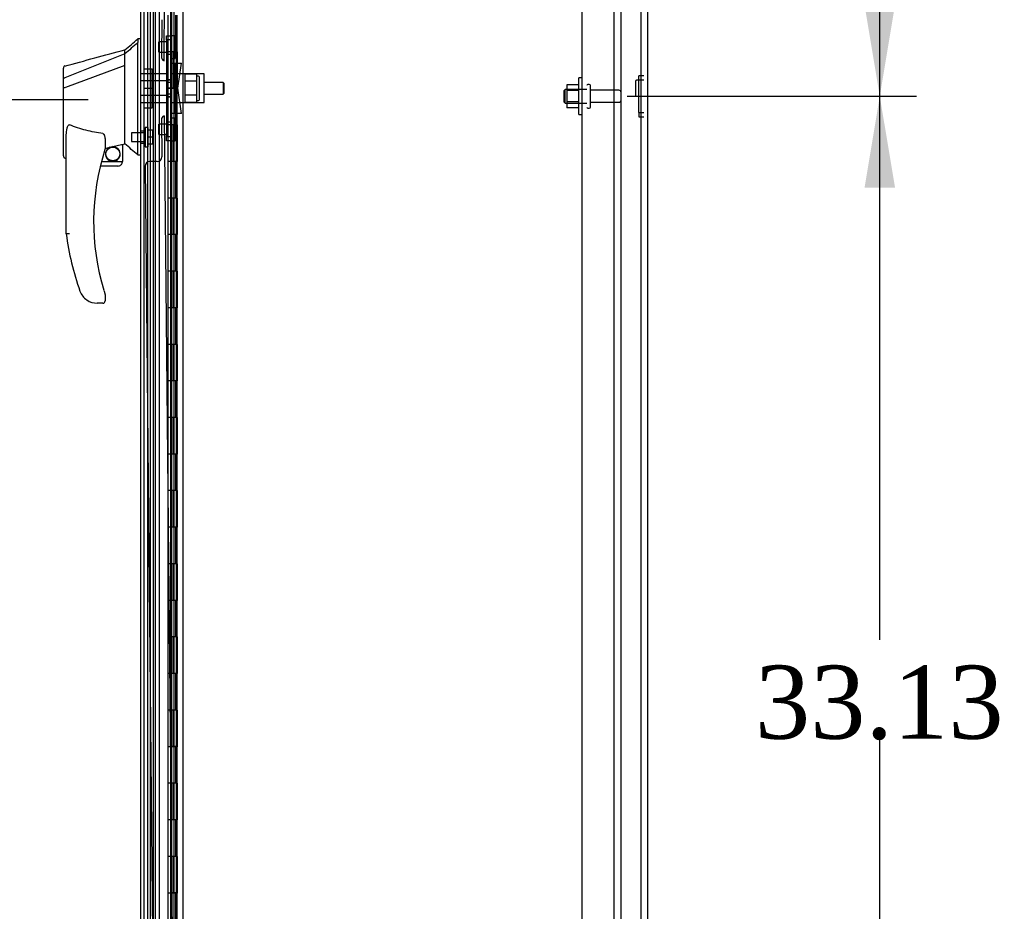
# Model space of a CAD drawing. Header units: inches. Extents: x 2 to 538, y -2 to 358.
# Tile 16 of 22: x 285 to 312, y 160 to 185. Entities that reach past the tile are written whole.
import ezdxf
from ezdxf.enums import TextEntityAlignment as Align
from ezdxf.lldxf.tags import DXFTag

# ---------------------------------------------------------------- set-up
doc = ezdxf.new("R2010")
doc.units = ezdxf.units.IN
doc.header["$MEASUREMENT"] = 0
for name, color, linetype in [('COM43135', 7, 'Continuous'), ('COM50799-5', 7, 'Continuous'), ('COM54578-68', 7, 'Continuous'), ('COM55702-64', 7, 'Continuous'), ('COM56694-5', 7, 'Continuous'), ('COM70838', 7, 'Continuous'), ('COM70839-4', 7, 'Continuous'), ('COM71159-5', 7, 'Continuous'), ('Default', 7, 'Continuous'), ('GSK11033', 7, 'Continuous'), ('HAN13066', 7, 'Continuous'), ('HAN13066_NUT', 7, 'Continuous'), ('HAN13066_SCREW', 7, 'Continuous'), ('HAN_NUT', 7, 'Continuous'), ('NTS166105', 7, 'Continuous'), ('NTS16640', 7, 'Continuous'), ('RVT19000', 7, 'Continuous'), ('SPC87323', 7, 'Continuous'), ('STD26094', 7, 'Continuous'), ('WAF25059', 7, 'Continuous')]:
    doc.layers.add(name, color=color, linetype=linetype)
doc.styles.add('SEACAD_Times_New_Roman', font='times.ttf')
tags = doc.linetypes.add('HIDDEN2', pattern=[0.1875, 0.125, -0.0625]).pattern_tags.tags
tags[6:7] = [DXFTag(74, 4), DXFTag(75, 0), DXFTag(340, '0'), DXFTag(46, 0.0), DXFTag(50, 0.0), DXFTag(44, 0.0), DXFTag(45, 0.0)]
tags[4:5] = [DXFTag(74, 4), DXFTag(75, 0), DXFTag(340, '0'), DXFTag(46, 0.0), DXFTag(50, 0.0), DXFTag(44, 0.0), DXFTag(45, 0.0)]
doc.dimstyles.new('HAMMOND_(STH_-_540x360)', dxfattribs={"dimtxt": 2, "dimasz": 2.5, "dimexe": 1, "dimexo": 1, "dimgap": 0.5, "dimtad": 0, "dimtih": 1, "dimtoh": 1, "dimzin": 0, "dimdsep": 46, "dimtxsty": 'SEACAD_Times_New_Roman', "dimblk1": '_SE_FILLED', "dimblk2": '_SE_FILLED', "dimsah": 1, "dimcen": 1, "dimadec": 0, "dimazin": 0, "dimtfac": 0.8, "dimtofl": 0, "dimtmove": 0, "dimatfit": 3, "dimfxl": 1, "dimtolj": 1, "dimtzin": 0, "dimarcsym": 0})

# ---------------------------------------------------------------- blocks, each defined once
blk = doc.blocks.new('SE2')
at = {"layer": 'COM43135', "color": 7, "linetype": 'HIDDEN2'}
for p, q in [((301.409, 148.691), (301.409, 216.441)), ((300.534, 148.816), (300.534, 216.316))]:
    blk.add_line(p, q, dxfattribs=at)
at = {"layer": 'COM50799-5', "color": 7, "linetype": 'HIDDEN2'}
for p, q in [((289.313, 216.66), (289.313, 149.878)), ((288.873, 149.054), (288.873, 216.513))]:
    blk.add_line(p, q, dxfattribs=at)
at = {"layer": 'COM54578-68', "color": 7, "linetype": 'HIDDEN2'}
for p, q in [((288.725, 216.783), (288.725, 148.783)), ((289.28, 215.783), (289.28, 148.783)), ((289.38, 148.783), (289.38, 215.783)), ((289.319, 183.783), (289.319, 184.782)), ((289.447, 183.783), (289.447, 184.782)), ((289.456, 184.783), (289.456, 183.783)), ((289.33, 182.783), (289.33, 183.783)), ((289.371, 182.783), (289.371, 183.783)), ((289.275, 182.784), (289.319, 182.784)), ((289.447, 182.784), (289.319, 182.784)), ((289.319, 181.783), (289.319, 182.782)), ((289.447, 182.782), (289.447, 182.783)), ((289.447, 181.783), (289.447, 182.782)), ((289.456, 182.783), (289.456, 181.783)), ((289.33, 180.783), (289.33, 181.783)), ((289.371, 180.783), (289.371, 181.783)), ((289.275, 180.784), (289.319, 180.784)), ((289.447, 180.784), (289.319, 180.784)), ((289.319, 179.783), (289.319, 180.782)), ((289.447, 180.782), (289.447, 180.783)), ((289.447, 179.783), (289.447, 180.782)), ((289.456, 180.783), (289.456, 179.783)), ((289.33, 178.783), (289.33, 179.783)), ((289.371, 178.783), (289.371, 179.783)), ((289.275, 178.784), (289.319, 178.784)), ((289.447, 178.784), (289.319, 178.784)), ((289.319, 177.783), (289.319, 178.782)), ((289.447, 178.782), (289.447, 178.783)), ((289.447, 177.783), (289.447, 178.782)), ((289.456, 178.783), (289.456, 177.783)), ((289.33, 176.783), (289.33, 177.783)), ((289.371, 176.783), (289.371, 177.783)), ((289.275, 176.784), (289.319, 176.784)), ((289.447, 176.784), (289.319, 176.784)), ((289.319, 175.783), (289.319, 176.782)), ((289.447, 176.782), (289.447, 176.783)), ((289.447, 175.783), (289.447, 176.782)), ((289.456, 176.783), (289.456, 175.783)), ((289.33, 174.783), (289.33, 175.783)), ((289.371, 174.783), (289.371, 175.783)), ((289.275, 174.784), (289.319, 174.784)), ((289.447, 174.784), (289.319, 174.784)), ((289.319, 173.783), (289.319, 174.782)), ((289.447, 174.782), (289.447, 174.783)), ((289.447, 173.783), (289.447, 174.782)), ((289.456, 174.783), (289.456, 173.783)), ((289.33, 172.783), (289.33, 173.783)), ((289.371, 172.783), (289.371, 173.783)), ((289.275, 172.784), (289.319, 172.784)), ((289.447, 172.784), (289.319, 172.784)), ((289.319, 171.783), (289.319, 172.782)), ((289.447, 172.782), (289.447, 172.783)), ((289.447, 171.783), (289.447, 172.782)), ((289.456, 172.783), (289.456, 171.783)), ((289.33, 170.783), (289.33, 171.783)), ((289.371, 170.783), (289.371, 171.783)), ((289.275, 170.784), (289.319, 170.784)), ((289.447, 170.784), (289.319, 170.784)), ((289.319, 169.783), (289.319, 170.782)), ((289.447, 170.782), (289.447, 170.783)), ((289.447, 169.783), (289.447, 170.782)), ((289.456, 170.783), (289.456, 169.783)), ((289.33, 168.783), (289.33, 169.783)), ((289.371, 168.783), (289.371, 169.783)), ((289.275, 168.784), (289.319, 168.784)), ((289.447, 168.784), (289.319, 168.784)), ((289.319, 167.783), (289.319, 168.782)), ((289.447, 168.782), (289.447, 168.783)), ((289.447, 167.783), (289.447, 168.782)), ((289.456, 168.783), (289.456, 167.783)), ((289.33, 166.783), (289.33, 167.783)), ((289.371, 166.783), (289.371, 167.783)), ((289.275, 166.784), (289.319, 166.784)), ((289.447, 166.784), (289.319, 166.784)), ((289.319, 165.783), (289.319, 166.782)), ((289.447, 166.782), (289.447, 166.783)), ((289.447, 165.783), (289.447, 166.782)), ((289.456, 166.783), (289.456, 165.783)), ((289.33, 164.783), (289.33, 165.783)), ((289.371, 164.783), (289.371, 165.783)), ((289.275, 164.784), (289.319, 164.784)), ((289.447, 164.784), (289.319, 164.784)), ((289.319, 163.783), (289.319, 164.782)), ((289.447, 164.782), (289.447, 164.783)), ((289.447, 163.783), (289.447, 164.782)), ((289.456, 164.783), (289.456, 163.783)), ((289.33, 162.783), (289.33, 163.783)), ((289.371, 162.783), (289.371, 163.783)), ((289.275, 162.784), (289.319, 162.784)), ((289.447, 162.784), (289.319, 162.784)), ((289.319, 161.783), (289.319, 162.782)), ((289.447, 162.782), (289.447, 162.783)), ((289.447, 161.783), (289.447, 162.782)), ((289.456, 162.783), (289.456, 161.783)), ((289.33, 160.783), (289.33, 161.783)), ((289.371, 160.783), (289.371, 161.783)), ((289.275, 160.784), (289.319, 160.784)), ((289.447, 160.784), (289.319, 160.784)), ((289.319, 159.783), (289.319, 160.782)), ((289.447, 160.782), (289.447, 160.783)), ((289.447, 159.783), (289.447, 160.782)), ((289.456, 160.783), (289.456, 159.783))]:
    blk.add_line(p, q, dxfattribs=at)
at = {"layer": 'COM54578-68', "color": 7, "linetype": 'Continuous'}
for p, q in [((289.213, 184.783), (289.213, 183.783)), ((289.416, 184.783), (289.416, 183.783)), ((289.213, 183.783), (289.213, 182.782)), ((289.416, 183.783), (289.213, 183.783)), ((289.416, 183.783), (289.213, 183.783)), ((289.46, 183.783), (289.416, 183.783)), ((289.447, 182.783), (289.447, 183.783)), ((289.456, 182.783), (289.456, 183.783)), ((289.46, 183.783), (289.46, 182.783)), ((289.416, 182.783), (289.213, 182.783)), ((289.213, 182.783), (289.213, 181.783)), ((289.447, 182.782), (289.213, 182.782)), ((289.416, 182.783), (289.416, 181.783)), ((289.46, 182.783), (289.416, 182.783)), ((289.213, 181.783), (289.213, 180.782)), ((289.416, 181.783), (289.213, 181.783)), ((289.416, 181.783), (289.213, 181.783)), ((289.46, 181.783), (289.416, 181.783)), ((289.447, 180.783), (289.447, 181.783)), ((289.456, 180.783), (289.456, 181.783)), ((289.46, 181.783), (289.46, 180.783)), ((289.416, 180.783), (289.213, 180.783)), ((289.213, 180.783), (289.213, 179.783)), ((289.447, 180.782), (289.213, 180.782)), ((289.416, 180.783), (289.416, 179.783)), ((289.46, 180.783), (289.416, 180.783)), ((289.213, 179.783), (289.213, 178.782)), ((289.416, 179.783), (289.213, 179.783)), ((289.416, 179.783), (289.213, 179.783)), ((289.46, 179.783), (289.416, 179.783)), ((289.447, 178.783), (289.447, 179.783)), ((289.456, 178.783), (289.456, 179.783)), ((289.46, 179.783), (289.46, 178.783)), ((289.416, 178.783), (289.213, 178.783)), ((289.213, 178.783), (289.213, 177.783)), ((289.447, 178.782), (289.213, 178.782)), ((289.416, 178.783), (289.416, 177.783)), ((289.46, 178.783), (289.416, 178.783)), ((289.213, 177.783), (289.213, 176.782)), ((289.416, 177.783), (289.213, 177.783)), ((289.416, 177.783), (289.213, 177.783)), ((289.46, 177.783), (289.416, 177.783)), ((289.447, 176.783), (289.447, 177.783)), ((289.456, 176.783), (289.456, 177.783)), ((289.46, 177.783), (289.46, 176.783)), ((289.416, 176.783), (289.213, 176.783)), ((289.213, 176.783), (289.213, 175.783)), ((289.447, 176.782), (289.213, 176.782)), ((289.416, 176.783), (289.416, 175.783)), ((289.46, 176.783), (289.416, 176.783)), ((289.213, 175.783), (289.213, 174.782)), ((289.416, 175.783), (289.213, 175.783)), ((289.416, 175.783), (289.213, 175.783)), ((289.46, 175.783), (289.416, 175.783)), ((289.447, 174.783), (289.447, 175.783)), ((289.456, 174.783), (289.456, 175.783)), ((289.46, 175.783), (289.46, 174.783)), ((289.416, 174.783), (289.213, 174.783)), ((289.213, 174.783), (289.213, 173.783)), ((289.447, 174.782), (289.213, 174.782)), ((289.416, 174.783), (289.416, 173.783)), ((289.46, 174.783), (289.416, 174.783)), ((289.213, 173.783), (289.213, 172.782)), ((289.416, 173.783), (289.213, 173.783)), ((289.416, 173.783), (289.213, 173.783)), ((289.46, 173.783), (289.416, 173.783)), ((289.447, 172.783), (289.447, 173.783)), ((289.456, 172.783), (289.456, 173.783)), ((289.46, 173.783), (289.46, 172.783)), ((289.416, 172.783), (289.213, 172.783)), ((289.213, 172.783), (289.213, 171.783)), ((289.447, 172.782), (289.213, 172.782)), ((289.416, 172.783), (289.416, 171.783)), ((289.46, 172.783), (289.416, 172.783)), ((289.213, 171.783), (289.213, 170.782)), ((289.416, 171.783), (289.213, 171.783)), ((289.416, 171.783), (289.213, 171.783)), ((289.46, 171.783), (289.416, 171.783)), ((289.447, 170.783), (289.447, 171.783)), ((289.456, 170.783), (289.456, 171.783)), ((289.46, 171.783), (289.46, 170.783)), ((289.416, 170.783), (289.213, 170.783)), ((289.213, 170.783), (289.213, 169.783)), ((289.447, 170.782), (289.213, 170.782)), ((289.416, 170.783), (289.416, 169.783)), ((289.46, 170.783), (289.416, 170.783)), ((289.213, 169.783), (289.213, 168.782)), ((289.416, 169.783), (289.213, 169.783)), ((289.416, 169.783), (289.213, 169.783)), ((289.46, 169.783), (289.416, 169.783)), ((289.447, 168.783), (289.447, 169.783)), ((289.456, 168.783), (289.456, 169.783)), ((289.46, 169.783), (289.46, 168.783)), ((289.416, 168.783), (289.213, 168.783)), ((289.213, 168.783), (289.213, 167.783)), ((289.447, 168.782), (289.213, 168.782)), ((289.416, 168.783), (289.416, 167.783)), ((289.46, 168.783), (289.416, 168.783)), ((289.213, 167.783), (289.213, 166.782)), ((289.416, 167.783), (289.213, 167.783)), ((289.416, 167.783), (289.213, 167.783)), ((289.46, 167.783), (289.416, 167.783)), ((289.447, 166.783), (289.447, 167.783)), ((289.456, 166.783), (289.456, 167.783)), ((289.46, 167.783), (289.46, 166.783)), ((289.416, 166.783), (289.213, 166.783)), ((289.213, 166.783), (289.213, 165.783)), ((289.447, 166.782), (289.213, 166.782)), ((289.416, 166.783), (289.416, 165.783)), ((289.46, 166.783), (289.416, 166.783)), ((289.213, 165.783), (289.213, 164.782)), ((289.416, 165.783), (289.213, 165.783)), ((289.416, 165.783), (289.213, 165.783)), ((289.46, 165.783), (289.416, 165.783)), ((289.447, 164.783), (289.447, 165.783)), ((289.456, 164.783), (289.456, 165.783)), ((289.46, 165.783), (289.46, 164.783)), ((289.416, 164.783), (289.213, 164.783)), ((289.213, 164.783), (289.213, 163.783)), ((289.447, 164.782), (289.213, 164.782)), ((289.416, 164.783), (289.416, 163.783)), ((289.46, 164.783), (289.416, 164.783)), ((289.213, 163.783), (289.213, 162.782)), ((289.416, 163.783), (289.213, 163.783)), ((289.416, 163.783), (289.213, 163.783)), ((289.46, 163.783), (289.416, 163.783)), ((289.447, 162.783), (289.447, 163.783)), ((289.456, 162.783), (289.456, 163.783)), ((289.46, 163.783), (289.46, 162.783)), ((289.416, 162.783), (289.213, 162.783)), ((289.213, 162.783), (289.213, 161.783)), ((289.447, 162.782), (289.213, 162.782)), ((289.416, 162.783), (289.416, 161.783)), ((289.46, 162.783), (289.416, 162.783)), ((289.213, 161.783), (289.213, 160.782)), ((289.416, 161.783), (289.213, 161.783)), ((289.416, 161.783), (289.213, 161.783)), ((289.46, 161.783), (289.416, 161.783)), ((289.447, 160.783), (289.447, 161.783)), ((289.456, 160.783), (289.456, 161.783)), ((289.46, 161.783), (289.46, 160.783)), ((289.416, 160.783), (289.213, 160.783)), ((289.213, 160.783), (289.213, 159.783)), ((289.447, 160.782), (289.213, 160.782)), ((289.416, 160.783), (289.416, 159.783)), ((289.46, 160.783), (289.416, 160.783))]:
    blk.add_line(p, q, dxfattribs=at)
at = {"layer": 'COM55702-64', "color": 7, "linetype": 'HIDDEN2'}
for p, q in [((301.596, 146.898), (301.596, 218.648)), ((302.149, 146.898), (302.149, 218.648))]:
    blk.add_line(p, q, dxfattribs=at)
at = {"layer": 'COM56694-5', "color": 7, "linetype": 'Continuous'}
blk.add_line((288.468, 147.801), (288.468, 217.765), dxfattribs=at)
at = {"layer": 'COM70838', "color": 7, "linetype": 'HIDDEN2'}
for p, q in [((289.17, 184.096), (289.17, 184.221)), ((289.17, 184.221), (289.295, 184.221)), ((289.17, 184.096), (289.17, 181.471)), ((289.295, 184.221), (289.295, 184.096)), ((289.295, 184.096), (289.295, 181.471)), ((289.298, 183.471), (289.412, 183.471)), ((289.412, 183.471), (289.412, 182.096)), ((289.412, 183.471), (289.582, 183.471)), ((289.482, 182.783), (289.582, 183.471)), ((289.582, 182.096), (289.482, 182.783)), ((289.412, 182.096), (289.308, 182.096)), ((289.582, 182.096), (289.412, 182.096)), ((289.17, 181.346), (289.17, 181.471)), ((289.295, 181.471), (289.295, 181.346)), ((289.295, 181.346), (289.17, 181.346))]:
    blk.add_line(p, q, dxfattribs=at)
for centre, start, end in [((289.412, 183.498), 180, 193.5446), ((289.412, 182.041), 151.9602, 180)]:
    blk.add_arc(centre, 0.117, start, end, dxfattribs=at)
at = {"layer": 'COM70839-4', "color": 7, "linetype": 'HIDDEN2'}
for p, q in [((289.104, 183.533), (289.416, 215.377)), ((289.045, 184.659), (289.035, 183.646)), ((289.104, 182.033), (289.416, 150.189)), ((289.035, 181.92), (289.045, 180.907)), ((288.586, 180.653), (288.885, 150.103)), ((288.921, 180.781), (288.71, 180.779))]:
    blk.add_line(p, q, dxfattribs=at)
for centre, start, end in [((289.16, 183.645), 179.4393, 243.3354), ((289.16, 181.921), 116.6646, 180.5607), ((288.92, 180.906), 270.5607, 0.5607), ((288.711, 180.654), 90.5607, 180.5607)]:
    blk.add_arc(centre, 0.125, start, end, dxfattribs=at)
at = {"layer": 'COM71159-5', "color": 7, "linetype": 'Continuous'}
for p, q in [((302.316, 218.751), (302.316, 146.816)), ((289.628, 148.096), (289.628, 217.471))]:
    blk.add_line(p, q, dxfattribs=at)
at = {"layer": 'COM71159-5', "color": 7, "linetype": 'HIDDEN2'}
blk.add_line((288.661, 148.096), (288.661, 217.471), dxfattribs=at)
at = {"layer": 'GSK11033', "color": 7, "linetype": 'HIDDEN2'}
for p, q in [((288.563, 148.488), (288.563, 217.063)), ((288.813, 148.488), (288.813, 217.063)), ((288.968, 215.959), (288.968, 149.617))]:
    blk.add_line(p, q, dxfattribs=at)
at = {"layer": 'HAN13066', "color": 7, "linetype": 'Continuous'}
for p, q in [((288.468, 184.133), (288.385, 184.133)), ((288.388, 184.133), (288.388, 184.031)), ((288.033, 183.721), (288.033, 183.833)), ((288.388, 183.972), (288.388, 184.031)), ((288.388, 183.885), (288.388, 183.972)), ((288.388, 181.395), (288.388, 183.885)), ((288.033, 183.721), (286.397, 183.065)), ((288.033, 183.575), (288.033, 183.721)), ((288.033, 183.481), (288.033, 183.575)), ((286.353, 183.04), (286.353, 183.337)), ((288.033, 183.407), (286.409, 182.804)), ((288.033, 183.407), (288.033, 183.481)), ((288.033, 181.522), (288.033, 183.407)), ((286.353, 182.806), (286.353, 183.04)), ((286.353, 180.934), (286.353, 182.806)), ((286.407, 182.804), (286.409, 182.804)), ((286.433, 178.8), (286.433, 181.471)), ((287.493, 181.39), (287.493, 181.127)), ((288.033, 181.376), (288.033, 181.522)), ((288.388, 180.99), (288.388, 181.395)), ((287.493, 181.141), (287.62, 181.17)), ((287.703, 181.19), (287.938, 181.244)), ((287.968, 181.248), (288.033, 181.263)), ((287.968, 181.248), (287.968, 180.783)), ((288.033, 181.263), (288.033, 181.376)), ((286.427, 180.875), (286.433, 180.877)), ((288.388, 180.965), (288.388, 180.99)), ((288.388, 180.963), (288.468, 180.963)), ((287.843, 180.658), (287.362, 180.658)), ((287.394, 180.783), (287.968, 180.783)), ((287.493, 177.146), (287.493, 176.968)), ((286.995, 176.998), (286.994, 176.996)), ((287.433, 176.908), (287.278, 176.908))]:
    blk.add_line(p, q, dxfattribs=at)
at = {"layer": 'HAN13066', "color": 7, "linetype": 'HIDDEN2'}
for p, q in [((289.17, 183.179), (288.468, 183.179)), ((289.17, 182.983), (288.468, 182.983)), ((289.295, 182.943), (289.17, 182.943)), ((290.721, 182.943), (290.2, 182.943)), ((290.721, 182.943), (290.721, 182.623)), ((290.751, 182.913), (290.721, 182.943)), ((290.751, 182.653), (290.751, 182.913)), ((289.17, 182.584), (288.468, 182.584)), ((289.295, 182.623), (289.17, 182.623)), ((290.2, 182.623), (290.721, 182.623)), ((290.721, 182.623), (290.751, 182.653)), ((289.17, 182.388), (288.468, 182.388)), ((288.593, 181.608), (288.468, 181.608)), ((288.468, 181.283), (288.593, 181.283))]:
    blk.add_line(p, q, dxfattribs=at)
at = {"layer": 'HAN13066', "color": 7, "linetype": 'Continuous'}
blk.add_circle((287.706, 180.987), 0.188, dxfattribs=at)
for centre, radius, start, end in [((272.004, 203.161), 25.11, 309.6694, 310.7299), ((-12.48, 1302.33), 1158.164, 284.954427, 285.038821), ((286.413, 183.337), 0.06, 105.3239, 180.0002), ((286.397, 183.164), 0.361, 262.9065, 271.5232), ((287.433, 181.127), 0.06, 342.105, 0), ((287.706, 180.987), 0.202, 115.2676, 90.8956), ((287.444, 182.115), 0.961, 280.5316, 285.6316), ((251.622, 137.817), 56.686, 49.5649, 50.0347), ((293.597, 179.137), 6.417, 162.105, 197.0102), ((287.843, 180.783), 0.125, 270, 310.5358), ((287.843, 180.783), 0.125, 310.5358, 346.1135), ((287.843, 180.783), 0.125, 346.1135, 360), ((293.773, 179.736), 7.4, 187.261, 199.7146), ((287.278, 177.408), 0.5, 199.7146, 235.4377), ((287.433, 177.146), 0.06, 0, 17.895), ((287.278, 177.408), 0.5, 235.4377, 270), ((287.433, 176.968), 0.06, 270, 0)]:
    blk.add_arc(centre, radius, start, end, dxfattribs=at)
blk.add_ellipse((286.413, 180.934), major_axis=(0.06, 0), ratio=0.999979, start_param=3.141468, end_param=4.950188, dxfattribs=at)
blk.add_open_spline([(288.388, 184.031), (288.269, 183.928), (288.151, 183.824), (288.033, 183.721)], degree=3, dxfattribs=at)
for points, knots in [([(286.397, 183.065), (286.385, 183.064), (286.373, 183.061), (286.357, 183.052), (286.353, 183.046), (286.353, 183.04)], [0, 0, 0, 0, 0.5, 0.5, 1, 1, 1, 1]), ([(286.433, 181.471), (286.433, 181.528), (286.437, 181.586), (286.451, 181.671), (286.458, 181.7), (286.472, 181.74), (286.478, 181.754), (286.49, 181.772), (286.495, 181.778), (286.508, 181.785), (286.516, 181.786), (286.523, 181.783)], [0, 0, 0, 0, 0.5, 0.5, 0.75, 0.75, 0.875, 0.875, 0.9375, 0.9375, 1, 1, 1, 1]), ([(287.433, 181.545), (287.355, 181.556), (287.277, 181.568), (287.123, 181.598), (287.046, 181.615), (286.893, 181.655), (286.818, 181.677), (286.669, 181.726), (286.595, 181.754), (286.523, 181.783)], [0, 0, 0, 0, 0.25, 0.25, 0.5, 0.5, 0.75, 0.75, 1, 1, 1, 1]), ([(287.433, 181.545), (287.437, 181.545), (287.44, 181.543), (287.447, 181.539), (287.45, 181.536), (287.458, 181.528), (287.462, 181.522), (287.469, 181.509), (287.472, 181.502), (287.477, 181.489), (287.479, 181.482), (287.485, 181.461), (287.488, 181.447), (287.491, 181.426), (287.491, 181.419), (287.492, 181.405), (287.493, 181.398), (287.493, 181.39)], [0, 0, 0, 0, 0.0625, 0.0625, 0.125, 0.125, 0.25, 0.25, 0.375, 0.375, 0.5, 0.5, 0.75, 0.75, 0.875, 0.875, 1, 1, 1, 1]), ([(287.938, 181.244), (287.942, 181.245), (287.945, 181.246), (287.953, 181.247), (287.956, 181.248), (287.964, 181.249), (287.968, 181.249), (287.968, 181.248)], [0, 0, 0, 0, 0.25, 0.25, 0.5, 0.5, 1, 1, 1, 1]), ([(286.523, 178.806), (286.517, 178.806), (286.511, 178.805), (286.499, 178.805), (286.494, 178.804), (286.477, 178.803), (286.467, 178.803), (286.455, 178.802), (286.451, 178.802), (286.445, 178.801), (286.442, 178.801), (286.437, 178.801), (286.436, 178.801), (286.433, 178.801), (286.433, 178.8), (286.433, 178.8)], [0, 0, 0, 0, 0.125, 0.125, 0.25, 0.25, 0.5, 0.5, 0.625, 0.625, 0.75, 0.75, 0.875, 0.875, 1, 1, 1, 1]), ([(287.46, 177.259), (287.465, 177.242), (287.471, 177.225), (287.479, 177.199), (287.481, 177.191), (287.485, 177.179), (287.487, 177.175), (287.488, 177.17), (287.489, 177.168), (287.489, 177.166), (287.49, 177.165), (287.49, 177.165)], [0, 0, 0, 0, 0.5, 0.5, 0.75, 0.75, 0.875, 0.875, 0.9375, 0.9375, 1, 1, 1, 1])]:
    blk.add_open_spline(points, degree=3, knots=knots, dxfattribs=at)
at = {"layer": 'HAN13066_NUT', "color": 7, "linetype": 'HIDDEN2'}
for p, q in [((289.67, 183.167), (289.67, 182.975)), ((289.995, 183.167), (289.67, 183.167)), ((289.995, 183.167), (289.995, 183.071)), ((290.045, 183.116), (289.995, 183.116)), ((289.995, 183.071), (289.995, 182.975)), ((290.075, 182.481), (290.075, 183.086)), ((289.67, 182.975), (289.67, 182.591)), ((289.995, 182.975), (289.67, 182.975)), ((289.995, 182.975), (289.995, 182.783)), ((289.995, 182.783), (289.995, 182.591)), ((289.67, 182.591), (289.67, 182.399)), ((289.995, 182.591), (289.67, 182.591)), ((289.995, 182.591), (289.995, 182.495)), ((289.995, 182.495), (289.995, 182.399)), ((289.995, 182.399), (289.67, 182.399)), ((289.995, 182.451), (290.045, 182.451))]:
    blk.add_line(p, q, dxfattribs=at)
for centre, start, end in [((290.045, 183.086), 0, 90), ((290.045, 182.481), 270, 0)]:
    blk.add_arc(centre, 0.03, start, end, dxfattribs=at)
at = {"layer": 'HAN13066_SCREW', "color": 7, "linetype": 'HIDDEN2'}
for p, q in [((288.593, 181.708), (288.593, 181.183)), ((288.663, 181.708), (288.593, 181.708)), ((288.663, 181.708), (288.663, 181.183)), ((288.218, 181.561), (288.218, 181.329)), ((288.593, 181.561), (288.218, 181.561)), ((288.8, 181.638), (288.663, 181.638)), ((288.8, 181.445), (288.663, 181.445)), ((288.8, 181.445), (288.8, 181.638)), ((288.8, 181.253), (288.8, 181.445)), ((288.218, 181.329), (288.593, 181.329)), ((288.593, 181.183), (288.663, 181.183)), ((288.8, 181.253), (288.663, 181.253))]:
    blk.add_line(p, q, dxfattribs=at)
at = {"layer": 'HAN_NUT', "color": 7, "linetype": 'HIDDEN2'}
for p, q in [((288.563, 183.313), (288.778, 183.313)), ((288.778, 182.783), (288.778, 183.313)), ((288.563, 182.783), (288.778, 182.783)), ((288.778, 182.253), (288.778, 182.783)), ((288.563, 182.253), (288.778, 182.253))]:
    blk.add_line(p, q, dxfattribs=at)
at = {"layer": 'NTS166105', "color": 7, "linetype": 'HIDDEN2'}
for p, q in [((300.118, 182.882), (300.118, 182.72)), ((300.438, 182.882), (300.118, 182.882)), ((300.118, 182.72), (300.118, 182.411)), ((300.438, 182.72), (300.118, 182.72)), ((300.118, 182.411), (300.118, 182.25)), ((300.438, 182.411), (300.118, 182.411)), ((300.438, 182.25), (300.118, 182.25))]:
    blk.add_line(p, q, dxfattribs=at)
at = {"layer": 'NTS16640', "color": 7, "linetype": 'HIDDEN2'}
for p, q in [((302.079, 183.012), (302.079, 183.127)), ((302.221, 183.127), (302.079, 183.127)), ((302.079, 182.117), (302.079, 183.012)), ((302.079, 183.012), (302.221, 183.012)), ((301.989, 182.972), (301.989, 182.594)), ((302.079, 183.002), (302.019, 183.002)), ((302.019, 182.564), (302.079, 182.564)), ((302.079, 182.117), (302.079, 182.002)), ((302.079, 182.117), (302.221, 182.117)), ((302.079, 182.002), (302.221, 182.002))]:
    blk.add_line(p, q, dxfattribs=at)
for centre, start, end in [((302.019, 182.972), 90, 180), ((302.019, 182.594), 180, 270)]:
    blk.add_arc(centre, 0.03, start, end, dxfattribs=at)
at = {"layer": 'RVT19000', "color": 7, "linetype": 'HIDDEN2'}
for p, q in [((289.295, 184.104), (289.17, 184.104)), ((289.295, 184.221), (289.295, 184.221)), ((289.408, 184.221), (289.295, 184.221)), ((289.408, 183.596), (289.408, 184.221)), ((288.958, 183.768), (288.958, 184.049)), ((289.17, 184.049), (288.958, 184.049)), ((288.958, 183.768), (289.17, 183.768)), ((289.17, 183.714), (289.295, 183.714)), ((289.295, 183.596), (289.408, 183.596)), ((289.408, 181.97), (289.295, 181.97)), ((289.408, 181.345), (289.408, 181.97)), ((288.958, 181.517), (288.958, 181.798)), ((289.17, 181.798), (288.958, 181.798)), ((289.295, 181.853), (289.17, 181.853)), ((288.958, 181.517), (289.17, 181.517)), ((289.17, 181.463), (289.295, 181.463)), ((289.295, 181.345), (289.295, 181.346)), ((289.295, 181.345), (289.408, 181.345))]:
    blk.add_line(p, q, dxfattribs=at)
at = {"layer": 'SPC87323', "color": 7, "linetype": 'HIDDEN2'}
for p, q in [((289.17, 183.021), (289.295, 183.021)), ((289.17, 183.011), (289.295, 183.011)), ((290.2, 183.176), (289.295, 183.176)), ((290.2, 182.391), (290.2, 183.176)), ((289.17, 182.556), (289.295, 182.556)), ((289.17, 182.546), (289.295, 182.546)), ((289.295, 182.391), (290.2, 182.391))]:
    blk.add_line(p, q, dxfattribs=at)
at = {"layer": 'STD26094', "color": 7, "linetype": 'HIDDEN2'}
for p, q in [((300.071, 182.753), (300.034, 182.716)), ((300.071, 182.378), (300.071, 182.753)), ((300.659, 182.753), (300.071, 182.753)), ((300.729, 182.891), (300.689, 182.891)), ((300.759, 182.271), (300.759, 182.861)), ((300.034, 182.716), (300.034, 182.416)), ((301.536, 182.731), (300.759, 182.731)), ((300.034, 182.416), (300.071, 182.378)), ((300.071, 182.378), (300.659, 182.378)), ((300.689, 182.241), (300.729, 182.241)), ((300.759, 182.401), (301.536, 182.401))]:
    blk.add_line(p, q, dxfattribs=at)
for centre, radius, start, end in [((300.689, 182.861), 0.03, 90, 180), ((300.729, 182.861), 0.03, 0, 90), ((301.536, 182.671), 0.06, 0, 90), ((300.689, 182.271), 0.03, 180, 270), ((300.729, 182.271), 0.03, 270, 0), ((301.536, 182.461), 0.06, 270, 0)]:
    blk.add_arc(centre, radius, start, end, dxfattribs=at)
at = {"layer": 'WAF25059', "color": 7, "linetype": 'HIDDEN2'}
for p, q in [((300.438, 182.066), (300.438, 183.066)), ((300.534, 183.066), (300.438, 183.066)), ((300.438, 182.066), (300.534, 182.066))]:
    blk.add_line(p, q, dxfattribs=at)
blk = doc.blocks.new('DMBLK3239')
at = {"layer": 'Default', "linetype": 'Continuous'}
for points in [[(309.085, 180.066), (308.668, 182.566), (308.251, 180.066)], [(309.085, 151.941), (308.251, 151.941), (308.668, 149.441)]]:
    blk.add_hatch(color=7, dxfattribs=at).paths.add_polyline_path(points)
at = {"layer": 'Default', "color": 7, "linetype": 'Continuous'}
for p, q in [((301.759, 182.566), (309.668, 182.566)), ((308.668, 167.703), (308.668, 182.566)), ((308.668, 149.441), (308.668, 165.003)), ((301.759, 149.441), (309.668, 149.441))]:
    blk.add_line(p, q, dxfattribs=at)
at = {"layer": 'Default', "color": 7, "linetype": 'Continuous', "style": 'SEACAD_Times_New_Roman'}
blk.add_text('33.13', height=2, dxfattribs=at).set_placement((305.256, 167.003), align=Align.TOP_LEFT)
blk = doc.blocks.new('_SE_FILLED')
at = {"color": 0}
blk.add_line((0, 0), (-1, 0), dxfattribs=at)
blk.add_solid([(0, 0), (-1, -0.1665), (-1, 0.1665), (0, 0)], dxfattribs=at)
blk = doc.blocks.new('DMBLK3240')
at = {"layer": 'Default', "linetype": 'Continuous'}
for points in [[(309.085, 213.191), (308.668, 215.691), (308.251, 213.191)], [(309.085, 185.066), (308.251, 185.066), (308.668, 182.566)]]:
    blk.add_hatch(color=7, dxfattribs=at).paths.add_polyline_path(points)
at = {"layer": 'Default', "color": 7, "linetype": 'Continuous'}
for p, q in [((301.759, 215.691), (309.668, 215.691)), ((308.668, 200.828), (308.668, 215.691)), ((308.668, 182.566), (308.668, 198.128)), ((301.759, 182.566), (309.668, 182.566))]:
    blk.add_line(p, q, dxfattribs=at)
at = {"layer": 'Default', "color": 7, "linetype": 'Continuous', "style": 'SEACAD_Times_New_Roman'}
blk.add_text('33.13', height=2, dxfattribs=at).set_placement((305.256, 200.128), align=Align.TOP_LEFT)
blk = doc.blocks.new('DMBLK3248')
at = {"layer": 'Default', "linetype": 'Continuous'}
for points in [[(275.062, 179.965), (275.895, 179.965), (275.479, 182.465)], [(275.062, 150.158), (275.479, 147.658), (275.895, 150.158)]]:
    blk.add_hatch(color=7, dxfattribs=at).paths.add_polyline_path(points)
at = {"layer": 'Default', "color": 7, "linetype": 'Continuous'}
for p, q in [((287.033, 182.465), (274.479, 182.465)), ((275.479, 182.465), (275.479, 166.762)), ((275.479, 164.062), (275.479, 147.658)), ((288.008, 147.658), (274.479, 147.658))]:
    blk.add_line(p, q, dxfattribs=at)
at = {"layer": 'Default', "color": 7, "linetype": 'Continuous', "style": 'SEACAD_Times_New_Roman'}
blk.add_text('34.81', height=2, dxfattribs=at).set_placement((272.067, 166.062), align=Align.TOP_LEFT)
blk = doc.blocks.new('DMBLK3249')
at = {"layer": 'Default', "linetype": 'Continuous'}
for points in [[(262.638, 214.971), (263.471, 214.971), (263.054, 217.471)], [(262.638, 150.596), (263.054, 148.096), (263.471, 150.596)]]:
    blk.add_hatch(color=7, dxfattribs=at).paths.add_polyline_path(points)
at = {"layer": 'Default', "color": 7, "linetype": 'Continuous'}
for p, q in [((288.533, 217.471), (262.054, 217.471)), ((263.054, 217.471), (263.054, 187.594)), ((263.054, 178.194), (263.054, 148.096)), ((288.533, 148.096), (262.054, 148.096))]:
    blk.add_line(p, q, dxfattribs=at)
at = {"layer": 'Default', "color": 7, "linetype": 'Continuous', "style": 'SEACAD_Times_New_Roman'}
for s, p in [('69.38', (259.642, 186.894)), ('DOOR ', (258.481, 183.894)), ('OPENING', (256.561, 180.894))]:
    blk.add_text(s, height=2, dxfattribs=at).set_placement(p, align=Align.TOP_LEFT)

msp = doc.modelspace()

# ---------------------------------------------------------------- block references
at = {"layer": 'Default'}
msp.add_blockref('SE2', (0, 0), dxfattribs=at)

# ---------------------------------------------------------------- dimensions: what is measured, and where the dimension line sits
at = {"layer": 'Default', "color": 7, "linetype": 'Continuous'}
for base, p1, p2, angle, text, picture, middle, dimtype in [((263.054213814, 217.470747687), (289.627670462, 217.470747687), (289.627670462, 148.095747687), 270, '\\A1;<>\\PDOOR \\XOPENING', 'DMBLK3249', (263.054213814, 185.893910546), 161), ((308.668049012, 182.565747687), (300.758670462, 182.565747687), (300.758670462, 215.690747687), 90, '\\A1;<>', 'DMBLK3240', (308.668049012, 199.128247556), 161), ((275.479, 147.658), (288.033, 182.465), (289.008, 147.658), 90, '\\A1;<>', 'DMBLK3248', (275.479, 165.062), 160), ((308.668049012, 149.440747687), (300.758670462, 149.440747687), (300.758670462, 182.565747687), 90, '\\A1;<>', 'DMBLK3239', (308.668049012, 166.003247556), 161)]:
    dim = msp.add_linear_dim(base=base, p1=p1, p2=p2, angle=angle, text=text, dimstyle='HAMMOND_(STH_-_540x360)', dxfattribs=at)
    dim.commit()
    dim.dimension.update_dxf_attribs({"geometry": picture, "text_midpoint": middle, "dimtype": dimtype})

doc.saveas('drawing.dxf')
